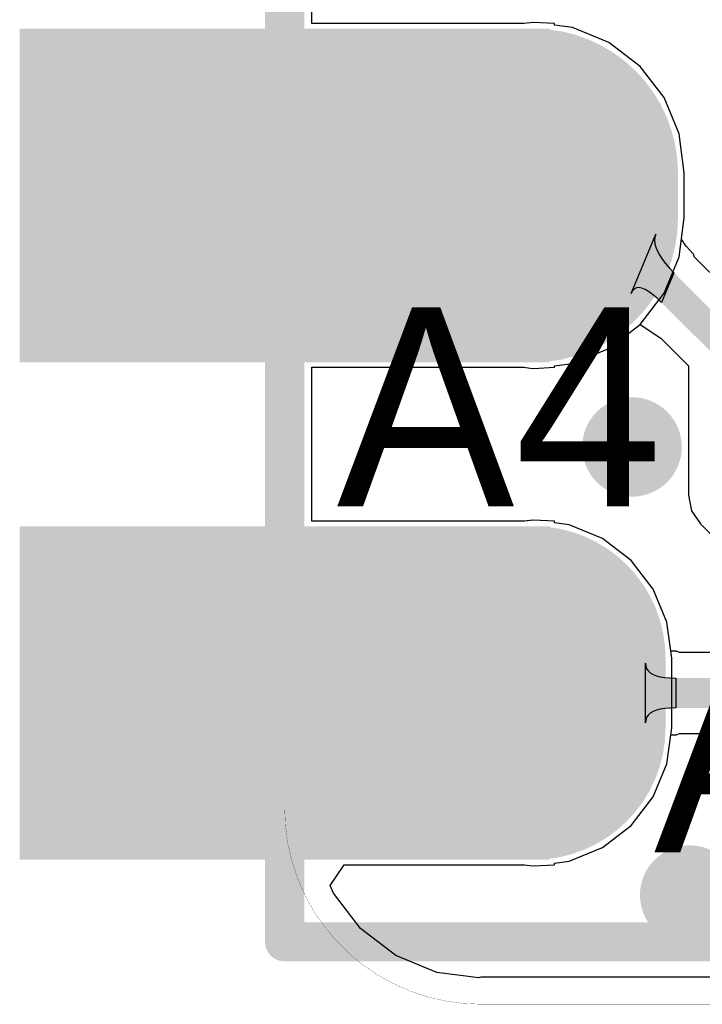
# Model space of a CAD drawing. Header units: millimetres. Extents: x 80.8 to 101.5, y 69.7 to 96.1.
# Tile 1 of 53: x 80.8 to 84.3, y 69.8 to 74.9. Entities that reach past the tile are written whole.
import ezdxf

# ---------------------------------------------------------------- set-up
doc = ezdxf.new("R2010")
doc.units = ezdxf.units.MM
for name, color, linetype in [('BottomLayer', 5, 'Continuous'), ('BottomSolder', 6, 'Continuous'), ('KeepOutLayer', 6, 'Continuous'), ('Mechanical15', 56, 'Continuous'), ('MidLayer1', 16, 'Continuous'), ('MidLayer2', 76, 'Continuous'), ('MultiLayer', 9, 'Continuous'), ('PadHoleLayer', 156, 'Continuous'), ('TopLayer', 1, 'Continuous'), ('TopOverlay', 2, 'Continuous'), ('TopSolder', 216, 'Continuous'), ('ViaHoleLayer', 16, 'Continuous')]:
    doc.layers.add(name, color=color, linetype=linetype)

# ---------------------------------------------------------------- blocks, each defined once
blk = doc.blocks.new('SIP9_1_B_40')
at = {"layer": 'BottomLayer'}
for points, const_width in [([(8.5898, 13.1662), (8.5898, 12.8092)], 1.143), ([(8.5898, 10.5627), (8.5898, 10.3327)], 1.27)]:
    blk.add_lwpolyline(points, dxfattribs=dict(at, const_width=const_width))
for points, const_width in [([(8.3041, 13.1662, 1), (8.8756, 13.1662, 1)], 0.5715), ([(8.3041, 12.8092, 1), (8.8756, 12.8092, 1)], 0.5715), ([(8.2723, 10.5627, 1), (8.9073, 10.5627, 1)], 0.635), ([(8.2723, 10.3327, 1), (8.9073, 10.3327, 1)], 0.635)]:
    blk.add_lwpolyline(points, format="xyb", close=True, dxfattribs=dict(at, const_width=const_width))
for points in [[(11.1098, 12.2377), (11.1098, 13.7377), (8.6098, 12.2377), (8.6098, 13.7377)], [(11.1098, 9.6977), (11.1098, 11.1977), (8.6098, 9.6977), (8.6098, 11.1977)]]:
    blk.add_solid(points, dxfattribs=at)
at = {"layer": 'BottomSolder'}
for points, const_width in [([(8.5898, 13.1662), (8.5898, 12.8092)], 1.3462), ([(8.5898, 10.5627), (8.5898, 10.3327)], 1.4732)]:
    blk.add_lwpolyline(points, dxfattribs=dict(at, const_width=const_width))
for points, const_width in [([(8.2533, 13.1662, 1), (8.9264, 13.1662, 1)], 0.6731), ([(8.2533, 12.8092, 1), (8.9264, 12.8092, 1)], 0.6731), ([(8.2215, 10.5627, 1), (8.9581, 10.5627, 1)], 0.7366), ([(8.2215, 10.3327, 1), (8.9581, 10.3327, 1)], 0.7366)]:
    blk.add_lwpolyline(points, format="xyb", close=True, dxfattribs=dict(at, const_width=const_width))
for points in [[(11.2114, 12.1361), (11.2114, 13.8393), (8.5082, 12.1361), (8.5082, 13.8393)], [(11.2114, 9.5961), (11.2114, 11.2993), (8.5082, 9.5961), (8.5082, 11.2993)]]:
    blk.add_solid(points, dxfattribs=at)
at = {"layer": 'Mechanical15', "const_width": 0.2}
for points in [[(9.8598, 14.2577), (7.3198, 14.2577)], [(9.8598, 14.2577), (9.8598, -8.6023)]]:
    blk.add_lwpolyline(points, dxfattribs=at)
at = {"layer": 'Mechanical15', "const_width": 0.1}
blk.add_lwpolyline([(9.8098, 14.2577, 1), (9.9098, 14.2577, 1)], format="xyb", close=True, dxfattribs=at)
blk.add_lwpolyline([(9.8098, 14.2577, 1), (9.9098, 14.2577, 1)], format="xyb", close=True, dxfattribs=at)
at = {"layer": 'MidLayer1'}
for points, const_width in [([(8.5898, 13.1662), (8.5898, 12.8092)], 1.143), ([(8.5898, 10.5627), (8.5898, 10.3327)], 1.27)]:
    blk.add_lwpolyline(points, dxfattribs=dict(at, const_width=const_width))
for points, const_width in [([(8.3041, 13.1662, 1), (8.8756, 13.1662, 1)], 0.5715), ([(8.3041, 12.8092, 1), (8.8756, 12.8092, 1)], 0.5715), ([(8.2723, 10.5627, 1), (8.9073, 10.5627, 1)], 0.635), ([(8.2723, 10.3327, 1), (8.9073, 10.3327, 1)], 0.635)]:
    blk.add_lwpolyline(points, format="xyb", close=True, dxfattribs=dict(at, const_width=const_width))
for points in [[(11.1098, 12.2377), (11.1098, 13.7377), (8.6098, 12.2377), (8.6098, 13.7377)], [(11.1098, 9.6977), (11.1098, 11.1977), (8.6098, 9.6977), (8.6098, 11.1977)]]:
    blk.add_solid(points, dxfattribs=at)
at = {"layer": 'MidLayer2'}
for points, const_width in [([(8.5898, 13.1662), (8.5898, 12.8092)], 1.143), ([(8.5898, 10.5627), (8.5898, 10.3327)], 1.27)]:
    blk.add_lwpolyline(points, dxfattribs=dict(at, const_width=const_width))
for points, const_width in [([(8.3041, 13.1662, 1), (8.8756, 13.1662, 1)], 0.5715), ([(8.3041, 12.8092, 1), (8.8756, 12.8092, 1)], 0.5715), ([(8.2723, 10.5627, 1), (8.9073, 10.5627, 1)], 0.635), ([(8.2723, 10.3327, 1), (8.9073, 10.3327, 1)], 0.635)]:
    blk.add_lwpolyline(points, format="xyb", close=True, dxfattribs=dict(at, const_width=const_width))
for points in [[(11.1098, 12.2377), (11.1098, 13.7377), (8.6098, 12.2377), (8.6098, 13.7377)], [(11.1098, 9.6977), (11.1098, 11.1977), (8.6098, 9.6977), (8.6098, 11.1977)]]:
    blk.add_solid(points, dxfattribs=at)
at = {"layer": 'MultiLayer'}
for points, const_width in [([(8.5898, 13.1662), (8.5898, 12.8092)], 1.143), ([(8.5898, 10.5627), (8.5898, 10.3327)], 1.27)]:
    blk.add_lwpolyline(points, dxfattribs=dict(at, const_width=const_width))
for points, const_width in [([(8.3041, 13.1662, 1), (8.8756, 13.1662, 1)], 0.5715), ([(8.3041, 12.8092, 1), (8.8756, 12.8092, 1)], 0.5715), ([(8.2723, 10.5627, 1), (8.9073, 10.5627, 1)], 0.635), ([(8.2723, 10.3327, 1), (8.9073, 10.3327, 1)], 0.635)]:
    blk.add_lwpolyline(points, format="xyb", close=True, dxfattribs=dict(at, const_width=const_width))
for points in [[(11.1098, 12.2377), (11.1098, 13.7377), (8.6098, 12.2377), (8.6098, 13.7377)], [(11.1098, 9.6977), (11.1098, 11.1977), (8.6098, 9.6977), (8.6098, 11.1977)]]:
    blk.add_solid(points, dxfattribs=at)
at = {"layer": 'PadHoleLayer', "const_width": 0.45}
for points in [[(8.3648, 12.9877, 1), (8.8148, 12.9877, 1)], [(9.6348, 12.9877, 1), (10.0848, 12.9877, 1)], [(8.3648, 10.4477, 1), (8.8148, 10.4477, 1)], [(9.6348, 10.4477, 1), (10.0848, 10.4477, 1)]]:
    blk.add_lwpolyline(points, format="xyb", close=True, dxfattribs=at)
at = {"layer": 'TopLayer'}
for points, const_width in [([(8.5898, 13.1662), (8.5898, 12.8092)], 1.143), ([(8.5898, 10.5627), (8.5898, 10.3327)], 1.27)]:
    blk.add_lwpolyline(points, dxfattribs=dict(at, const_width=const_width))
for points, const_width in [([(8.3041, 13.1662, 1), (8.8756, 13.1662, 1)], 0.5715), ([(8.3041, 12.8092, 1), (8.8756, 12.8092, 1)], 0.5715), ([(8.2723, 10.5627, 1), (8.9073, 10.5627, 1)], 0.635), ([(8.2723, 10.3327, 1), (8.9073, 10.3327, 1)], 0.635)]:
    blk.add_lwpolyline(points, format="xyb", close=True, dxfattribs=dict(at, const_width=const_width))
for points in [[(11.1098, 12.2377), (11.1098, 13.7377), (8.6098, 12.2377), (8.6098, 13.7377)], [(11.1098, 9.6977), (11.1098, 11.1977), (8.6098, 9.6977), (8.6098, 11.1977)]]:
    blk.add_solid(points, dxfattribs=at)
at = {"layer": 'TopSolder'}
for points, const_width in [([(8.5898, 13.1662), (8.5898, 12.8092)], 1.3462), ([(8.5898, 10.5627), (8.5898, 10.3327)], 1.4732)]:
    blk.add_lwpolyline(points, dxfattribs=dict(at, const_width=const_width))
for points, const_width in [([(8.2533, 13.1662, 1), (8.9264, 13.1662, 1)], 0.6731), ([(8.2533, 12.8092, 1), (8.9264, 12.8092, 1)], 0.6731), ([(8.2215, 10.5627, 1), (8.9581, 10.5627, 1)], 0.7366), ([(8.2215, 10.3327, 1), (8.9581, 10.3327, 1)], 0.7366)]:
    blk.add_lwpolyline(points, format="xyb", close=True, dxfattribs=dict(at, const_width=const_width))
for points in [[(11.2114, 12.1361), (11.2114, 13.8393), (8.5082, 12.1361), (8.5082, 13.8393)], [(11.2114, 9.5961), (11.2114, 11.2993), (8.5082, 9.5961), (8.5082, 11.2993)]]:
    blk.add_solid(points, dxfattribs=at)

msp = doc.modelspace()

# ---------------------------------------------------------------- linework, layer by layer
at = {"layer": 'BottomLayer'}
for p, q in [((82.3108, 74.8426), (82.3108, 75.6287)), ((83.4244, 74.8468), (83.3927, 74.8426)), ((83.4427, 74.8492), (83.4244, 74.8468)), ((83.5497, 74.8427), (83.4427, 74.8492)), ((83.3927, 74.8426), (82.3108, 74.8426)), ((83.5497, 74.8351), (83.5497, 74.8427)), ((83.6416, 74.823), (83.5497, 74.8351)), ((83.827, 74.7463), (83.6416, 74.823)), ((83.9862, 74.6241), (83.827, 74.7463)), ((84.1083, 74.4649), (83.9862, 74.6241)), ((84.1851, 74.2796), (84.1083, 74.4649)), ((84.2113, 74.0806), (84.1851, 74.2796)), ((84.2113, 73.8507), (84.2113, 74.0806)), ((84.1975, 73.746), (84.2113, 73.8507)), ((83.9403, 73.4657), (84.0665, 73.7682)), ((84.0619, 73.7529), (84.0603, 73.7366)), ((84.0665, 73.7682), (84.0619, 73.7529)), ((84.1978, 73.7429), (84.1975, 73.746)), ((84.1978, 73.7428), (84.1978, 73.7429)), ((84.199, 73.7398), (84.1978, 73.7428)), ((84.2033, 73.7317), (84.199, 73.7398)), ((84.0603, 73.7366), (84.0618, 73.7193)), ((84.0618, 73.7193), (84.0664, 73.7011)), ((84.0664, 73.7011), (84.0741, 73.6819)), ((84.2111, 73.7198), (84.2033, 73.7317)), ((84.2224, 73.705), (84.2111, 73.7198)), ((84.2374, 73.6876), (84.2224, 73.705)), ((84.0741, 73.6819), (84.0849, 73.6617)), ((84.0849, 73.6617), (84.0987, 73.6405)), ((84.0987, 73.6405), (84.1156, 73.6183)), ((84.2581, 73.666), (84.2374, 73.6876)), ((84.2638, 73.6511), (84.2581, 73.666)), ((84.5864, 73.3286), (84.2638, 73.6511)), ((84.1156, 73.6183), (84.1356, 73.5951)), ((84.1356, 73.5951), (84.1587, 73.571)), ((84.1587, 73.571), (84.0944, 73.4198)), ((83.9567, 73.4883), (83.9476, 73.479)), ((83.9676, 73.4936), (83.9567, 73.4883)), ((83.9803, 73.495), (83.9676, 73.4936)), ((83.9948, 73.4924), (83.9803, 73.495)), ((84.0111, 73.4858), (83.9948, 73.4924)), ((83.9476, 73.479), (83.9403, 73.4657)), ((84.0292, 73.4753), (84.0111, 73.4858)), ((84.0491, 73.4608), (84.0292, 73.4753)), ((84.0708, 73.4423), (84.0491, 73.4608)), ((84.0944, 73.4198), (84.0708, 73.4423)), ((83.827, 73.185), (83.9862, 73.3072)), ((83.9862, 73.3072), (84.0922, 73.2368)), ((84.0922, 73.2368), (84.2327, 73.0962)), ((83.6416, 73.1083), (83.827, 73.185)), ((82.3108, 72.3026), (82.3108, 73.0887)), ((82.3108, 73.0887), (83.3927, 73.0887)), ((83.3927, 73.0887), (83.4244, 73.0845)), ((83.4427, 73.0821), (83.5497, 73.0886)), ((83.5497, 73.0962), (83.6416, 73.1083)), ((83.5497, 73.0886), (83.5497, 73.0962)), ((84.2327, 73.0962), (84.2327, 72.4352)), ((83.4244, 73.0845), (83.4427, 73.0821)), ((84.2327, 72.4352), (84.2327, 72.4352)), ((84.2327, 72.4352), (84.2485, 72.3559)), ((84.2485, 72.3559), (84.2934, 72.2887)), ((83.3969, 72.3026), (82.3108, 72.3026)), ((83.4242, 72.3062), (83.3969, 72.3026)), ((83.4427, 72.3087), (83.4242, 72.3062)), ((83.5497, 72.3027), (83.4427, 72.3087)), ((83.5497, 72.2946), (83.5497, 72.3027)), ((83.625, 72.2847), (83.5497, 72.2946)), ((83.795, 72.2143), (83.625, 72.2847)), ((84.2934, 72.2887), (85.8249, 70.7572)), ((83.9409, 72.1023), (83.795, 72.2143)), ((84.0528, 71.9564), (83.9409, 72.1023)), ((84.1232, 71.7865), (84.0528, 71.9564)), ((84.1472, 71.6041), (84.1232, 71.7865)), ((84.1472, 71.2472), (84.1472, 71.6041)), ((84.1232, 71.0648), (84.1472, 71.2472)), ((84.0528, 70.8949), (84.1232, 71.0648)), ((83.9409, 70.749), (84.0528, 70.8949)), ((83.795, 70.637), (83.9409, 70.749)), ((83.625, 70.5666), (83.795, 70.637)), ((82.4053, 70.4431), (82.4759, 70.5487)), ((82.4759, 70.5487), (83.3969, 70.5487)), ((83.3969, 70.5487), (83.4242, 70.5451)), ((83.4242, 70.5451), (83.4427, 70.5426)), ((83.4427, 70.5426), (83.5497, 70.5486)), ((83.5497, 70.5567), (83.625, 70.5666)), ((83.5497, 70.5486), (83.5497, 70.5567)), ((82.4218, 70.4033), (82.4053, 70.4431)), ((82.5596, 70.2237), (82.4218, 70.4033)), ((82.7392, 70.0859), (82.5596, 70.2237)), ((82.9484, 69.9993), (82.7392, 70.0859)), ((83.1632, 69.971), (82.9484, 69.9993)), ((83.1728, 69.9749), (83.1632, 69.971)), ((86.0717, 69.9749), (83.1728, 69.9749))]:
    msp.add_line(p, q, dxfattribs=at)
at = {"layer": 'BottomLayer', "const_width": 0.1524}
for points in [[(83.4427, 73.9657), (83.6563, 73.9657)], [(83.6563, 73.9657), (84.4399, 73.1821)]]:
    msp.add_lwpolyline(points, dxfattribs=at)
at = {"layer": 'BottomLayer'}
for points, const_width in [([(83.4046, 73.9657, 1), (83.4808, 73.9657, 1)], 0.0762), ([(83.6182, 73.9657, 1), (83.6944, 73.9657, 1)], 0.0762), ([(83.6182, 73.9657, 1), (83.6944, 73.9657, 1)], 0.0762), ([(83.8176, 72.6817, 1), (84.0716, 72.6817, 1)], 0.254), ([(84.1122, 70.394, 1), (84.3662, 70.394, 1)], 0.254)]:
    msp.add_lwpolyline(points, format="xyb", close=True, dxfattribs=dict(at, const_width=const_width))
at = {"layer": 'KeepOutLayer', "const_width": 0.001}
for points in [[(82.1728, 70.8369), (82.1728, 92.3369)], [(83.1728, 69.8369), (99.1729, 69.8369)]]:
    msp.add_lwpolyline(points, dxfattribs=at)
at = {"layer": 'KeepOutLayer', "const_width": 0.0005}
for points in [[(82.1726, 70.8369, 1), (82.1731, 70.8369, 1)], [(82.1726, 70.8369, 1), (82.1731, 70.8369, 1)], [(83.1726, 69.8369, 1), (83.1731, 69.8369, 1)], [(83.1726, 69.8369, 1), (83.1731, 69.8369, 1)]]:
    msp.add_lwpolyline(points, format="xyb", close=True, dxfattribs=at)
at = {"layer": 'KeepOutLayer', "const_width": 0.001}
msp.add_lwpolyline([(83.1728, 69.8369, -0.414214), (82.1728, 70.8369)], format="xyb", dxfattribs=at)
at = {"layer": 'MidLayer1'}
for p, q in [((82.3108, 74.8426), (82.3108, 75.6287)), ((83.4244, 74.8468), (83.3927, 74.8426)), ((83.4427, 74.8492), (83.4244, 74.8468)), ((83.5497, 74.8427), (83.4427, 74.8492)), ((83.3927, 74.8426), (82.3108, 74.8426)), ((83.5497, 74.8351), (83.5497, 74.8427)), ((83.6416, 74.823), (83.5497, 74.8351)), ((83.827, 74.7463), (83.6416, 74.823)), ((83.9862, 74.6241), (83.827, 74.7463)), ((84.1083, 74.4649), (83.9862, 74.6241)), ((84.1851, 74.2796), (84.1083, 74.4649)), ((84.2113, 74.0806), (84.1851, 74.2796)), ((84.2113, 73.8507), (84.2113, 74.0806)), ((84.1851, 73.6517), (84.2113, 73.8507)), ((84.1083, 73.4664), (84.1851, 73.6517)), ((83.9862, 73.3072), (84.1083, 73.4664)), ((83.827, 73.185), (83.9862, 73.3072)), ((83.6416, 73.1083), (83.827, 73.185)), ((82.3108, 72.3026), (82.3108, 73.0887)), ((82.3108, 73.0887), (83.3927, 73.0887)), ((83.3927, 73.0887), (83.4244, 73.0845)), ((83.4427, 73.0821), (83.5497, 73.0886)), ((83.5497, 73.0962), (83.6416, 73.1083)), ((83.5497, 73.0886), (83.5497, 73.0962)), ((83.4244, 73.0845), (83.4427, 73.0821)), ((83.3969, 72.3026), (82.3108, 72.3026)), ((83.4242, 72.3062), (83.3969, 72.3026)), ((83.4427, 72.3087), (83.4242, 72.3062)), ((83.5497, 72.3027), (83.4427, 72.3087)), ((83.5497, 72.2946), (83.5497, 72.3027)), ((83.625, 72.2847), (83.5497, 72.2946)), ((83.795, 72.2143), (83.625, 72.2847)), ((83.9409, 72.1023), (83.795, 72.2143)), ((84.0528, 71.9564), (83.9409, 72.1023)), ((84.1232, 71.7865), (84.0528, 71.9564)), ((84.1472, 71.6041), (84.1232, 71.7865)), ((84.1472, 71.2472), (84.1472, 71.6041)), ((84.1232, 71.0648), (84.1472, 71.2472)), ((84.0528, 70.8949), (84.1232, 71.0648)), ((83.9409, 70.749), (84.0528, 70.8949)), ((83.795, 70.637), (83.9409, 70.749)), ((83.625, 70.5666), (83.795, 70.637)), ((82.4053, 70.4431), (82.4759, 70.5487)), ((82.4759, 70.5487), (83.3969, 70.5487)), ((83.3969, 70.5487), (83.4242, 70.5451)), ((83.4242, 70.5451), (83.4427, 70.5426)), ((83.4427, 70.5426), (83.5497, 70.5486)), ((83.5497, 70.5567), (83.625, 70.5666)), ((83.5497, 70.5486), (83.5497, 70.5567)), ((82.4218, 70.4033), (82.4053, 70.4431)), ((82.5596, 70.2237), (82.4218, 70.4033)), ((82.7392, 70.0859), (82.5596, 70.2237)), ((82.9484, 69.9993), (82.7392, 70.0859)), ((83.1632, 69.971), (82.9484, 69.9993)), ((83.1728, 69.9749), (83.1632, 69.971)), ((86.0717, 69.9749), (83.1728, 69.9749))]:
    msp.add_line(p, q, dxfattribs=at)
at = {"layer": 'MidLayer1', "const_width": 0.254}
for points in [[(83.8176, 72.6817, 1), (84.0716, 72.6817, 1)], [(84.1122, 70.394, 1), (84.3662, 70.394, 1)]]:
    msp.add_lwpolyline(points, format="xyb", close=True, dxfattribs=at)
at = {"layer": 'MidLayer2'}
for p, q in [((82.3108, 74.8426), (82.3108, 75.6287)), ((83.4244, 74.8468), (83.3927, 74.8426)), ((83.4427, 74.8492), (83.4244, 74.8468)), ((83.5497, 74.8427), (83.4427, 74.8492)), ((83.3927, 74.8426), (82.3108, 74.8426)), ((83.5497, 74.8351), (83.5497, 74.8427)), ((83.6416, 74.823), (83.5497, 74.8351)), ((83.827, 74.7463), (83.6416, 74.823)), ((83.9862, 74.6241), (83.827, 74.7463)), ((84.1083, 74.4649), (83.9862, 74.6241)), ((84.1851, 74.2796), (84.1083, 74.4649)), ((84.2113, 74.0806), (84.1851, 74.2796)), ((84.2113, 73.8507), (84.2113, 74.0806)), ((84.1851, 73.6517), (84.2113, 73.8507)), ((84.1083, 73.4664), (84.1851, 73.6517)), ((83.9862, 73.3072), (84.1083, 73.4664)), ((83.827, 73.185), (83.9862, 73.3072)), ((83.6416, 73.1083), (83.827, 73.185)), ((82.3108, 72.3026), (82.3108, 73.0887)), ((82.3108, 73.0887), (83.3927, 73.0887)), ((83.3927, 73.0887), (83.4244, 73.0845)), ((83.4427, 73.0821), (83.5497, 73.0886)), ((83.5497, 73.0962), (83.6416, 73.1083)), ((83.5497, 73.0886), (83.5497, 73.0962)), ((83.4244, 73.0845), (83.4427, 73.0821)), ((83.3969, 72.3026), (82.3108, 72.3026)), ((83.4427, 72.3087), (83.3969, 72.3026)), ((83.5497, 72.3027), (83.4427, 72.3087)), ((83.5497, 72.2946), (83.5497, 72.3027)), ((83.625, 72.2847), (83.5497, 72.2946)), ((83.795, 72.2143), (83.625, 72.2847)), ((83.9409, 72.1023), (83.795, 72.2143)), ((84.0528, 71.9564), (83.9409, 72.1023)), ((84.1232, 71.7865), (84.0528, 71.9564)), ((84.1425, 71.6403), (84.1232, 71.7865)), ((84.1466, 71.6399), (84.1425, 71.6403)), ((84.172, 71.6393), (84.1466, 71.6399)), ((84.1865, 71.6328), (84.172, 71.6393)), ((84.6215, 71.6328), (84.1865, 71.6328)), ((84.013, 71.2733), (84.013, 71.5781)), ((84.013, 71.5781), (84.0146, 71.5636)), ((84.0146, 71.5636), (84.0192, 71.5506)), ((84.0192, 71.5506), (84.027, 71.5392)), ((84.027, 71.5392), (84.0379, 71.5293)), ((84.0379, 71.5293), (84.0519, 71.5209)), ((84.0519, 71.5209), (84.069, 71.514)), ((84.069, 71.514), (84.0892, 71.5087)), ((84.0892, 71.5087), (84.1125, 71.5049)), ((84.1125, 71.5049), (84.1389, 71.5026)), ((84.1389, 71.5026), (84.1685, 71.5019)), ((84.1685, 71.5019), (84.1685, 71.3495)), ((84.0519, 71.3304), (84.0379, 71.322)), ((84.069, 71.3373), (84.0519, 71.3304)), ((84.0892, 71.3426), (84.069, 71.3373)), ((84.1125, 71.3464), (84.0892, 71.3426)), ((84.1389, 71.3487), (84.1125, 71.3464)), ((84.1685, 71.3495), (84.1389, 71.3487)), ((84.0146, 71.2877), (84.013, 71.2733)), ((84.0192, 71.3007), (84.0146, 71.2877)), ((84.027, 71.3121), (84.0192, 71.3007)), ((84.0379, 71.322), (84.027, 71.3121)), ((84.1232, 71.0648), (84.1425, 71.211)), ((84.1425, 71.211), (84.1466, 71.2114)), ((84.1466, 71.2114), (84.172, 71.212)), ((84.172, 71.212), (84.1865, 71.2185)), ((84.1865, 71.2185), (84.5357, 71.2185)), ((84.0528, 70.8949), (84.1232, 71.0648)), ((83.9409, 70.749), (84.0528, 70.8949)), ((83.795, 70.637), (83.9409, 70.749)), ((83.625, 70.5666), (83.795, 70.637)), ((82.4053, 70.4431), (82.4759, 70.5487)), ((82.4759, 70.5487), (83.3969, 70.5487)), ((83.3969, 70.5487), (83.4242, 70.5451)), ((83.4242, 70.5451), (83.4427, 70.5426)), ((83.4427, 70.5426), (83.5497, 70.5486)), ((83.5497, 70.5567), (83.625, 70.5666)), ((83.5497, 70.5486), (83.5497, 70.5567)), ((82.4218, 70.4033), (82.4053, 70.4431)), ((82.5596, 70.2237), (82.4218, 70.4033)), ((82.7392, 70.0859), (82.5596, 70.2237)), ((82.9484, 69.9993), (82.7392, 70.0859)), ((83.1632, 69.971), (82.9484, 69.9993)), ((83.1728, 69.9749), (83.1632, 69.971)), ((86.0717, 69.9749), (83.1728, 69.9749))]:
    msp.add_line(p, q, dxfattribs=at)
for points, const_width in [([(83.8176, 72.6817, 1), (84.0716, 72.6817, 1)], 0.254), ([(83.4046, 71.4257, 1), (83.4808, 71.4257, 1)], 0.0762), ([(84.1122, 70.394, 1), (84.3662, 70.394, 1)], 0.254)]:
    msp.add_lwpolyline(points, format="xyb", close=True, dxfattribs=dict(at, const_width=const_width))
at = {"layer": 'MidLayer2', "const_width": 0.1524}
msp.add_lwpolyline([(83.4427, 71.4257), (84.6215, 71.4257)], dxfattribs=at)
at = {"layer": 'MultiLayer', "const_width": 0.254}
for points in [[(83.8176, 72.6817, 1), (84.0716, 72.6817, 1)], [(84.1122, 70.394, 1), (84.3662, 70.394, 1)]]:
    msp.add_lwpolyline(points, format="xyb", close=True, dxfattribs=at)
at = {"layer": 'TopLayer'}
for p, q in [((82.3108, 74.8426), (82.3108, 75.6287)), ((83.4244, 74.8468), (83.3927, 74.8426)), ((83.4427, 74.8492), (83.4244, 74.8468)), ((83.5497, 74.8427), (83.4427, 74.8492)), ((83.3927, 74.8426), (82.3108, 74.8426)), ((83.5497, 74.8351), (83.5497, 74.8427)), ((83.6416, 74.823), (83.5497, 74.8351)), ((83.827, 74.7463), (83.6416, 74.823)), ((83.9862, 74.6241), (83.827, 74.7463)), ((84.1083, 74.4649), (83.9862, 74.6241)), ((84.1851, 74.2796), (84.1083, 74.4649)), ((84.2113, 74.0806), (84.1851, 74.2796)), ((84.2113, 73.8507), (84.2113, 74.0806)), ((84.1851, 73.6517), (84.2113, 73.8507)), ((84.1083, 73.4664), (84.1851, 73.6517)), ((83.9862, 73.3072), (84.1083, 73.4664)), ((83.827, 73.185), (83.9862, 73.3072)), ((83.6416, 73.1083), (83.827, 73.185)), ((82.3108, 72.3026), (82.3108, 73.0887)), ((82.3108, 73.0887), (83.3927, 73.0887)), ((83.3927, 73.0887), (83.4244, 73.0845)), ((83.4427, 73.0821), (83.5497, 73.0886)), ((83.5497, 73.0962), (83.6416, 73.1083)), ((83.5497, 73.0886), (83.5497, 73.0962)), ((83.4244, 73.0845), (83.4427, 73.0821)), ((83.3969, 72.3026), (82.3108, 72.3026)), ((83.4242, 72.3062), (83.3969, 72.3026)), ((83.4427, 72.3087), (83.4242, 72.3062)), ((83.5497, 72.3027), (83.4427, 72.3087)), ((83.5497, 72.2946), (83.5497, 72.3027)), ((83.625, 72.2847), (83.5497, 72.2946)), ((83.795, 72.2143), (83.625, 72.2847)), ((83.9409, 72.1023), (83.795, 72.2143)), ((84.0528, 71.9564), (83.9409, 72.1023)), ((84.1232, 71.7865), (84.0528, 71.9564)), ((84.1472, 71.6041), (84.1232, 71.7865)), ((84.1472, 71.2472), (84.1472, 71.6041)), ((84.1232, 71.0648), (84.1472, 71.2472)), ((84.0528, 70.8949), (84.1232, 71.0648)), ((83.9409, 70.749), (84.0528, 70.8949)), ((83.795, 70.637), (83.9409, 70.749)), ((83.625, 70.5666), (83.795, 70.637)), ((82.4053, 70.4431), (82.4759, 70.5487)), ((82.4759, 70.5487), (83.3969, 70.5487)), ((83.3969, 70.5487), (83.4242, 70.5451)), ((83.4242, 70.5451), (83.4427, 70.5426)), ((83.4427, 70.5426), (83.5497, 70.5486)), ((83.5497, 70.5567), (83.625, 70.5666)), ((83.5497, 70.5486), (83.5497, 70.5567)), ((82.4218, 70.4033), (82.4053, 70.4431)), ((82.5596, 70.2237), (82.4218, 70.4033)), ((82.7392, 70.0859), (82.5596, 70.2237)), ((82.9484, 69.9993), (82.7392, 70.0859)), ((83.1632, 69.971), (82.9484, 69.9993)), ((83.1728, 69.9749), (83.1632, 69.971)), ((86.0717, 69.9749), (83.1728, 69.9749))]:
    msp.add_line(p, q, dxfattribs=at)
at = {"layer": 'TopLayer', "const_width": 0.254}
for points in [[(83.8176, 72.6817, 1), (84.0716, 72.6817, 1)], [(84.1122, 70.394, 1), (84.3662, 70.394, 1)]]:
    msp.add_lwpolyline(points, format="xyb", close=True, dxfattribs=at)
at = {"layer": 'ViaHoleLayer', "const_width": 0.127}
for points in [[(83.8811, 72.6817, 1), (84.0081, 72.6817, 1)], [(84.1757, 70.394, 1), (84.3027, 70.394, 1)]]:
    msp.add_lwpolyline(points, format="xyb", close=True, dxfattribs=at)

# ---------------------------------------------------------------- block references
at = {"rotation": 180}
msp.add_blockref('SIP9_1_B_40', (92.0325, 84.4134), dxfattribs=at)

# ---------------------------------------------------------------- texts
at = {"layer": 'TopOverlay'}
for s, p in [('A4', (82.4386, 72.3787)), ('A5', (84.0564, 70.6116))]:
    msp.add_text(s, height=1.016, rotation=360, dxfattribs=at).set_placement(p)

doc.saveas('drawing.dxf')
